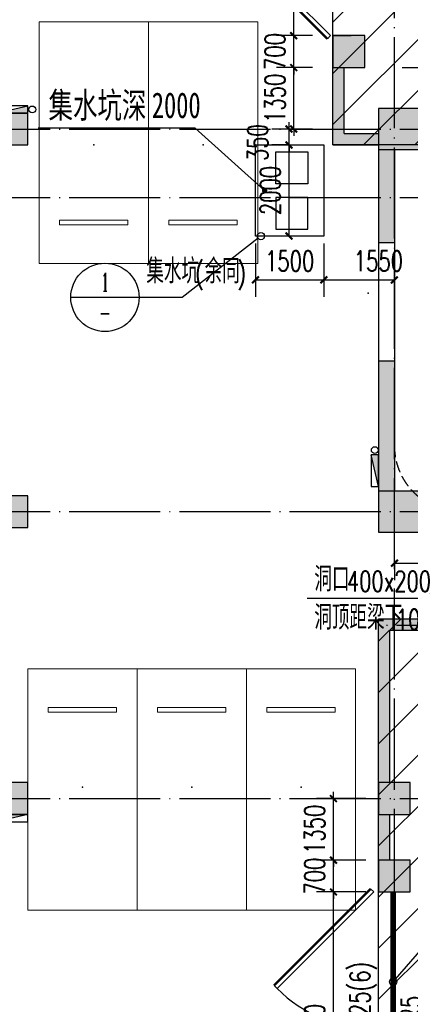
# Model space of a CAD drawing. Extents: x 797781 to 1255204, y 21234 to 1024248.
# Tile 23 of 256: x 888281 to 896859, y 78126 to 99742. Entities that reach past the tile are written whole.
import ezdxf
from ezdxf.enums import TextEntityAlignment as Align

# ---------------------------------------------------------------- set-up
doc = ezdxf.new("R2010")
doc.units = 0
doc.header["$LTSCALE"] = 1000
doc.header["$MEASUREMENT"] = 0
doc.linetypes.add('230303生产综合楼-平面图_t8$0$DASH', pattern=[0.35, 0.25, -0.1])
doc.linetypes.add('230303生产综合楼-平面图_t8$0$DOTE', pattern=[2.42, 2, -0.2, 0.02, -0.2])
doc.layers.add('230303生产综合楼-平面图_t8$0$A-普通车位', color=252, linetype='Continuous', lineweight=9)
for name, color, linetype in [('230303生产综合楼-平面图_t8$0$A-车位编号', 7, 'Continuous'), ('230303生产综合楼-平面图_t8$0$AX-B-P01(-1F)-RFQ$0$AX-B-P01(-1F)-RFQ$0$$0$DIM_LEAD', 3, 'Continuous'), ('230303生产综合楼-平面图_t8$0$AX-B-P01(-1F)-RFQ$0$AX-B-P01(-1F)-RFQ$0$$0$PUB_TEXT', 7, 'Continuous'), ('230303生产综合楼-平面图_t8$0$COLUMN', 40, 'Continuous'), ('230303生产综合楼-平面图_t8$0$DIM_IDEN', 3, 'Continuous'), ('230303生产综合楼-平面图_t8$0$DIM_LEAD', 3, 'Continuous'), ('230303生产综合楼-平面图_t8$0$DOOR_FIRE', 4, 'Continuous'), ('230303生产综合楼-平面图_t8$0$DOOR_FIRE_TEXT', 7, 'Continuous'), ('230303生产综合楼-平面图_t8$0$DOTE', 1, '230303生产综合楼-平面图_t8$0$DOTE'), ('230303生产综合楼-平面图_t8$0$fcadtext', 11, 'Continuous'), ('230303生产综合楼-平面图_t8$0$PUB_DIM', 3, 'Continuous'), ('230303生产综合楼-平面图_t8$0$PUB_HATCH', 8, 'Continuous'), ('230303生产综合楼-平面图_t8$0$WALL', 40, 'Continuous'), ('230303生产综合楼-平面图_t8$0$WINDOW_TEXT', 7, 'Continuous'), ('230303生产综合楼-平面图_t8$0$人防门', 1, 'Continuous'), ('230303生产综合楼-平面图_t8$0$板洞', 6, 'Continuous'), ('230303生产综合楼-平面图_t8$0$轮廓', 2, 'Continuous'), ('DIM_LEAD', 3, 'Continuous'), ('EQUIP_消火栓', 7, 'Continuous'), ('PUB_HATCH', 8, 'Continuous'), ('PUB_TEXT', 7, 'Continuous'), ('VPIPE-消防', 1, 'Continuous'), ('电气洞口', 6, 'Continuous')]:
    doc.layers.add(name, color=color, linetype=linetype)
doc.styles.add('230303生产综合楼-平面图_t8$0$_TCH_DIM', font='SIMPLEX', dxfattribs={"bigfont": 'GBCBIG'})
doc.styles.add('230303生产综合楼-平面图_T8$0$_TCH_DIM_T3', font='SIMPLEX', dxfattribs={"width": 0.705882, "bigfont": 'GBCBIG'})
doc.styles.add('230303生产综合楼-平面图_t8$0$_TCH_LABEL', font='COMPLEX', dxfattribs={"bigfont": 'GBCBIG'})
doc.styles.add('230303生产综合楼-平面图_t8$0$_TCH_WINDOW', font='SIMPLEX', dxfattribs={"height": 3.5, "bigfont": 'GBCBIG'})
doc.styles.add('230303生产综合楼-平面图_t8$0$黑体', font='simhei.ttf', dxfattribs={"width": 0.7})
doc.styles.add('_TCH_DIM', font='SIMPLEX', dxfattribs={"bigfont": 'GBCBIG'})
doc.dimstyles.new('230303生产综合楼-平面图_T8$0$_TCH_ARCH&&150', dxfattribs={"dimtxt": 446.25, "dimasz": 150, "dimexe": 375, "dimexo": 450, "dimgap": 189.375, "dimtad": 1, "dimdec": 0, "dimzin": 0, "dimdsep": 46, "dimtxsty": '230303生产综合楼-平面图_T8$0$_TCH_DIM_T3', "dimblk": '230303生产综合楼-平面图_t8$0$_ArchTick', "dimcen": 0.09, "dimclrt": 7, "dimazin": 2, "dimtfac": 1, "dimtdec": 0, "dimtix": 1, "dimtmove": 2, "dimatfit": 3, "dimfxl": 1, "dimtolj": 1, "dimtzin": 0, "dimarcsym": 0})

# ---------------------------------------------------------------- blocks, each defined once
blk = doc.blocks.new('230303生产综合楼-平面图_t8$0$普通车位')
at = {"layer": '230303生产综合楼-平面图_t8$0$A-普通车位'}
for points in [[(100, -1200), (5400, -1200), (5400, 1200), (100, 1200)], [(950, 750), (950, -750), (1050, -750), (1050, 750)]]:
    blk.add_lwpolyline(points, close=True, dxfattribs=at)
at = {"layer": '230303生产综合楼-平面图_t8$0$A-车位编号'}
blk.add_point((2700, 0), dxfattribs=at)
blk = doc.blocks.new('-1FQD')
at = {"layer": 'DIM_LEAD'}
for p, q in [((900209, 88592), (897102, 87035)), ((900209, 88592), (897102, 87035)), ((900209, 88592), (897102, 87035)), ((900209, 88592), (897102, 87035)), ((900859, 88592), (897102, 87035)), ((897102, 87035), (894593, 87035))]:
    blk.add_line(p, q, dxfattribs=at)
at = {"layer": '电气洞口', "color": 6, "lineweight": -2, "const_width": 50}
for points in [[(899909, 88942), (900309, 88942), (900309, 88592), (899909, 88592)], [(900659, 88942), (901059, 88942), (901059, 88592), (900659, 88592)]]:
    blk.add_lwpolyline(points, close=True, dxfattribs=at)
at = {"layer": '电气洞口', "color": 6, "lineweight": -2}
for points in [[(899909, 88592), (900309, 88942)], [(900659, 88592), (901059, 88942)]]:
    blk.add_lwpolyline(points, dxfattribs=at)
at = {"layer": 'PUB_TEXT', "style": '_TCH_DIM'}
for s, p in [('洞口', (894751, 87192)), ('洞顶距梁下', (894751, 86352))]:
    blk.add_text(s, height=536.2, dxfattribs=at).set_placement(p)
at = {"layer": 'PUB_TEXT', "style": '_TCH_DIM', "width": 0.705882}
for s, p in [('400x200', (895466, 87192)), ('100', (896538, 86352))]:
    blk.add_text(s, height=446.2, dxfattribs=at).set_placement(p)
blk = doc.blocks.new('230303生产综合楼-平面图_t8$0$_ArchTick')
at = {"color": 0, "linetype": 'ByBlock', "const_width": 0.3}
blk.add_lwpolyline([(-0.5, -0.5), (0.5, 0.5)], dxfattribs=at)
blk = doc.blocks.new('*D6530')
at = {"layer": '230303生产综合楼-平面图_t8$0$PUB_DIM', "color": 0, "lineweight": -2, "transparency": 16777216}
for p, q in [((576366, -260932), (576366, -262105)), ((577866, -260932), (577866, -262105)), ((576366, -261730), (577866, -261730))]:
    blk.add_line(p, q, dxfattribs=at)
at = {"layer": 'Defpoints', "color": 0, "transparency": 16777216}
for p in [(576366, -260482), (577866, -260482), (577866, -261730)]:
    blk.add_point(p, dxfattribs=at)
at = {"layer": '230303生产综合楼-平面图_t8$0$PUB_DIM', "color": 0, "lineweight": -2, "transparency": 16777216, "xscale": 150, "yscale": 150, "zscale": 150}
for p, rotation in [((576366, -261730), 179.9999336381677), ((577866, -261730), 359.9999336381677)]:
    blk.add_blockref('230303生产综合楼-平面图_t8$0$_ArchTick', p, dxfattribs=dict(at, rotation=rotation))
at = {"layer": '230303生产综合楼-平面图_t8$0$PUB_DIM', "color": 7, "transparency": 16777216, "insert": (577116, -261317), "char_height": 446.2, "attachment_point": 5, "rotation": 359.9999, "style": '230303生产综合楼-平面图_T8$0$_TCH_DIM_T3'}
blk.add_mtext('\\A1;1500', dxfattribs=at)
blk = doc.blocks.new('*D6531')
at = {"layer": '230303生产综合楼-平面图_t8$0$PUB_DIM', "color": 0, "lineweight": -2, "transparency": 16777216}
for p, q in [((577866, -260932), (577866, -262105)), ((579416, -260932), (579416, -262105)), ((577866, -261730), (579416, -261730))]:
    blk.add_line(p, q, dxfattribs=at)
at = {"layer": 'Defpoints', "color": 0, "transparency": 16777216}
for p in [(577866, -260482), (579416, -260482), (579416, -261730)]:
    blk.add_point(p, dxfattribs=at)
at = {"layer": '230303生产综合楼-平面图_t8$0$PUB_DIM', "color": 0, "lineweight": -2, "transparency": 16777216, "xscale": 150, "yscale": 150, "zscale": 150}
for p, rotation in [((577866, -261730), 179.9999336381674), ((579416, -261730), 359.9999336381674)]:
    blk.add_blockref('230303生产综合楼-平面图_t8$0$_ArchTick', p, dxfattribs=dict(at, rotation=rotation))
at = {"layer": '230303生产综合楼-平面图_t8$0$PUB_DIM', "color": 7, "transparency": 16777216, "insert": (579066, -261317), "char_height": 446.2, "attachment_point": 5, "rotation": 359.9999, "style": '230303生产综合楼-平面图_T8$0$_TCH_DIM_T3'}
blk.add_mtext('\\A1;1550', dxfattribs=at)
blk = doc.blocks.new('*D6532')
at = {"layer": '230303生产综合楼-平面图_t8$0$PUB_DIM', "color": 0, "lineweight": -2, "transparency": 16777216}
for p, q in [((577104, -258418), (577104, -258268)), ((577116, -258418), (576729, -258418)), ((577104, -258768), (577104, -258418)), ((577116, -258768), (576729, -258768)), ((577104, -258768), (577104, -258918))]:
    blk.add_line(p, q, dxfattribs=at)
at = {"layer": 'Defpoints', "color": 0, "transparency": 16777216}
for p in [(577104, -258418), (577566, -258418), (577566, -258768)]:
    blk.add_point(p, dxfattribs=at)
at = {"layer": '230303生产综合楼-平面图_t8$0$PUB_DIM', "color": 0, "lineweight": -2, "transparency": 16777216, "xscale": 150, "yscale": 150, "zscale": 150}
for p, rotation in [((577104, -258418), 270), ((577104, -258768), 90)]:
    blk.add_blockref('230303生产综合楼-平面图_t8$0$_ArchTick', p, dxfattribs=dict(at, rotation=rotation))
at = {"layer": '230303生产综合楼-平面图_t8$0$PUB_DIM', "color": 7, "transparency": 16777216, "insert": (576416, -258718), "char_height": 446.2, "attachment_point": 5, "rotation": 90, "style": '230303生产综合楼-平面图_T8$0$_TCH_DIM_T3'}
blk.add_mtext('\\A1;350', dxfattribs=at)
blk = doc.blocks.new('*D6533')
at = {"layer": '230303生产综合楼-平面图_t8$0$PUB_DIM', "color": 0, "lineweight": -2, "transparency": 16777216}
for p, q in [((577116, -258768), (576729, -258768)), ((577104, -260768), (577104, -258768)), ((577116, -260768), (576729, -260768))]:
    blk.add_line(p, q, dxfattribs=at)
at = {"layer": 'Defpoints', "color": 0, "transparency": 16777216}
for p in [(577104, -258768), (577566, -258768), (577566, -260768)]:
    blk.add_point(p, dxfattribs=at)
at = {"layer": '230303生产综合楼-平面图_t8$0$PUB_DIM', "color": 0, "lineweight": -2, "transparency": 16777216, "xscale": 150, "yscale": 150, "zscale": 150}
for p, rotation in [((577104, -258768), 90), ((577104, -260768), 270)]:
    blk.add_blockref('230303生产综合楼-平面图_t8$0$_ArchTick', p, dxfattribs=dict(at, rotation=rotation))
at = {"layer": '230303生产综合楼-平面图_t8$0$PUB_DIM', "color": 7, "transparency": 16777216, "insert": (576692, -259768), "char_height": 446.2, "attachment_point": 5, "rotation": 90, "style": '230303生产综合楼-平面图_T8$0$_TCH_DIM_T3'}
blk.add_mtext('\\A1;2000', dxfattribs=at)
blk = doc.blocks.new('$TwtSys$00000434')
for p, q in [((-0.5, 0.5), (-0.5, -0.5)), ((-0.5, -0.5), (0.5, 0.5)), ((0.5, 0.5), (-0.5, 0.5)), ((0.5, -0.5), (0.5, 0.5)), ((-0.5, -0.5), (0.5, -0.5))]:
    blk.add_line(p, q)
blk.add_solid([(0.5, -0.5), (0.5, 0.5), (-0.5, -0.5)])
blk = doc.blocks.new('230303生产综合楼-平面图_t8$0$-1FND')
at = {"layer": '230303生产综合楼-平面图_t8$0$DIM_LEAD'}
blk.add_line((615771.6, -264910.1), (612222.1, -264910.1), dxfattribs=at)
blk = doc.blocks.new('*D3013')
at = {"layer": '230303生产综合楼-平面图_t8$0$PUB_DIM', "color": 0, "lineweight": -2, "transparency": 16777216}
for p, q in [((896509, 87860), (896509, 87436)), ((896509, 87811), (899509, 87811)), ((899509, 87860), (899509, 87436))]:
    blk.add_line(p, q, dxfattribs=at)
at = {"layer": 'Defpoints', "color": 0, "transparency": 16777216}
for p in [(896509, 88310), (899509, 88310), (899509, 87811)]:
    blk.add_point(p, dxfattribs=at)
at = {"layer": '230303生产综合楼-平面图_t8$0$PUB_DIM', "color": 0, "lineweight": -2, "transparency": 16777216, "xscale": 150, "yscale": 150, "zscale": 150, "rotation": 180}
blk.add_blockref('230303生产综合楼-平面图_t8$0$_ArchTick', (896509, 87811), dxfattribs=at)
at = {"layer": '230303生产综合楼-平面图_t8$0$PUB_DIM', "color": 0, "lineweight": -2, "transparency": 16777216, "xscale": 150, "yscale": 150, "zscale": 150}
blk.add_blockref('230303生产综合楼-平面图_t8$0$_ArchTick', (899509, 87811), dxfattribs=at)
at = {"layer": '230303生产综合楼-平面图_t8$0$PUB_DIM', "color": 7, "transparency": 16777216, "insert": (898009, 88223), "char_height": 446.2, "attachment_point": 5, "style": '230303生产综合楼-平面图_T8$0$_TCH_DIM_T3'}
blk.add_mtext('\\A1;3000', dxfattribs=at)
blk = doc.blocks.new('230303生产综合楼-平面图_t8$0$$DorLib2D$00000213')
at = {"color": 0, "linetype": '230303生产综合楼-平面图_t8$0$DASH', "const_width": 0.02}
blk.add_lwpolyline([(0.5, 0), (-0.5, 0)], dxfattribs=at)
blk = doc.blocks.new('*D3255')
at = {"layer": '230303生产综合楼-平面图_t8$0$PUB_DIM', "color": 0, "lineweight": -2, "transparency": 16777216}
for p, q in [((895884, 80592), (894797, 80592)), ((895172, 74592), (895172, 80592)), ((895884, 74592), (894797, 74592))]:
    blk.add_line(p, q, dxfattribs=at)
at = {"layer": 'Defpoints', "color": 0, "transparency": 16777216}
for p in [(895172, 80592), (896334, 80592), (896334, 74592)]:
    blk.add_point(p, dxfattribs=at)
at = {"layer": '230303生产综合楼-平面图_t8$0$PUB_DIM', "color": 0, "lineweight": -2, "transparency": 16777216, "xscale": 150, "yscale": 150, "zscale": 150}
for p, rotation in [((895172, 80592), 90), ((895172, 74592), 270)]:
    blk.add_blockref('230303生产综合楼-平面图_t8$0$_ArchTick', p, dxfattribs=dict(at, rotation=rotation))
at = {"layer": '230303生产综合楼-平面图_t8$0$PUB_DIM', "color": 7, "transparency": 16777216, "insert": (894759, 77592), "char_height": 446.2, "attachment_point": 5, "rotation": 90, "style": '230303生产综合楼-平面图_T8$0$_TCH_DIM_T3'}
blk.add_mtext('\\A1;6000', dxfattribs=at)
blk = doc.blocks.new('*D3256')
at = {"layer": '230303生产综合楼-平面图_t8$0$PUB_DIM', "color": 0, "lineweight": -2, "transparency": 16777216}
for p, q in [((895884, 81292), (894797, 81292)), ((895172, 81292), (895172, 81442)), ((895172, 80592), (895172, 81292)), ((895884, 80592), (894797, 80592)), ((895172, 80592), (895172, 80442))]:
    blk.add_line(p, q, dxfattribs=at)
at = {"layer": 'Defpoints', "color": 0, "transparency": 16777216}
for p in [(895172, 81292), (896334, 81292), (896334, 80592)]:
    blk.add_point(p, dxfattribs=at)
at = {"layer": '230303生产综合楼-平面图_t8$0$PUB_DIM', "color": 0, "lineweight": -2, "transparency": 16777216, "xscale": 150, "yscale": 150, "zscale": 150}
for p, rotation in [((895172, 81292), 270), ((895172, 80592), 90)]:
    blk.add_blockref('230303生产综合楼-平面图_t8$0$_ArchTick', p, dxfattribs=dict(at, rotation=rotation))
at = {"layer": '230303生产综合楼-平面图_t8$0$PUB_DIM', "color": 7, "transparency": 16777216, "insert": (894759, 80942), "char_height": 446.2, "attachment_point": 5, "rotation": 90, "style": '230303生产综合楼-平面图_T8$0$_TCH_DIM_T3'}
blk.add_mtext('\\A1;700', dxfattribs=at)
blk = doc.blocks.new('*D3257')
at = {"layer": '230303生产综合楼-平面图_t8$0$PUB_DIM', "color": 0, "lineweight": -2, "transparency": 16777216}
for p, q in [((895172, 82642), (895172, 82792)), ((895884, 82642), (894797, 82642)), ((895172, 81292), (895172, 82642)), ((895884, 81292), (894797, 81292)), ((895172, 81292), (895172, 81142))]:
    blk.add_line(p, q, dxfattribs=at)
at = {"layer": 'Defpoints', "color": 0, "transparency": 16777216}
for p in [(895172, 82642), (896334, 82642), (896334, 81292)]:
    blk.add_point(p, dxfattribs=at)
at = {"layer": '230303生产综合楼-平面图_t8$0$PUB_DIM', "color": 0, "lineweight": -2, "transparency": 16777216, "xscale": 150, "yscale": 150, "zscale": 150}
for p, rotation in [((895172, 82642), 270), ((895172, 81292), 90)]:
    blk.add_blockref('230303生产综合楼-平面图_t8$0$_ArchTick', p, dxfattribs=dict(at, rotation=rotation))
at = {"layer": '230303生产综合楼-平面图_t8$0$PUB_DIM', "color": 7, "transparency": 16777216, "insert": (894759, 81967), "char_height": 446.2, "attachment_point": 5, "rotation": 90, "style": '230303生产综合楼-平面图_T8$0$_TCH_DIM_T3'}
blk.add_mtext('\\A1;1350', dxfattribs=at)
blk = doc.blocks.new('*D3276')
at = {"layer": '230303生产综合楼-平面图_t8$0$PUB_DIM', "color": 0, "lineweight": -2, "transparency": 16777216}
for p, q in [((894298, 98692), (894298, 98842)), ((894709, 98692), (893923, 98692)), ((894298, 97342), (894298, 98692)), ((894709, 97342), (893923, 97342)), ((894298, 97342), (894298, 97192))]:
    blk.add_line(p, q, dxfattribs=at)
at = {"layer": 'Defpoints', "color": 0, "transparency": 16777216}
for p in [(894298, 98692), (895159, 98692), (895159, 97342)]:
    blk.add_point(p, dxfattribs=at)
at = {"layer": '230303生产综合楼-平面图_t8$0$PUB_DIM', "color": 0, "lineweight": -2, "transparency": 16777216, "xscale": 150, "yscale": 150, "zscale": 150}
for p, rotation in [((894298, 98692), 270), ((894298, 97342), 90)]:
    blk.add_blockref('230303生产综合楼-平面图_t8$0$_ArchTick', p, dxfattribs=dict(at, rotation=rotation))
at = {"layer": '230303生产综合楼-平面图_t8$0$PUB_DIM', "color": 7, "transparency": 16777216, "insert": (893886, 98017), "char_height": 446.2, "attachment_point": 5, "rotation": 90, "style": '230303生产综合楼-平面图_T8$0$_TCH_DIM_T3'}
blk.add_mtext('\\A1;1350', dxfattribs=at)
blk = doc.blocks.new('*D3277')
at = {"layer": '230303生产综合楼-平面图_t8$0$PUB_DIM', "color": 0, "lineweight": -2, "transparency": 16777216}
for p, q in [((894298, 99392), (894298, 99542)), ((894709, 99392), (893923, 99392)), ((894298, 98692), (894298, 99392)), ((894709, 98692), (893923, 98692)), ((894298, 98692), (894298, 98542))]:
    blk.add_line(p, q, dxfattribs=at)
at = {"layer": 'Defpoints', "color": 0, "transparency": 16777216}
for p in [(894298, 99392), (895159, 99392), (895159, 98692)]:
    blk.add_point(p, dxfattribs=at)
at = {"layer": '230303生产综合楼-平面图_t8$0$PUB_DIM', "color": 0, "lineweight": -2, "transparency": 16777216, "xscale": 150, "yscale": 150, "zscale": 150}
for p, rotation in [((894298, 99392), 270), ((894298, 98692), 90)]:
    blk.add_blockref('230303生产综合楼-平面图_t8$0$_ArchTick', p, dxfattribs=dict(at, rotation=rotation))
at = {"layer": '230303生产综合楼-平面图_t8$0$PUB_DIM', "color": 7, "transparency": 16777216, "insert": (893886, 99042), "char_height": 446.2, "attachment_point": 5, "rotation": 90, "style": '230303生产综合楼-平面图_T8$0$_TCH_DIM_T3'}
blk.add_mtext('\\A1;700', dxfattribs=at)
blk = doc.blocks.new('*D3278')
at = {"layer": '230303生产综合楼-平面图_t8$0$PUB_DIM', "color": 0, "lineweight": -2, "transparency": 16777216}
for p, q in [((894709, 105392), (893923, 105392)), ((894298, 99392), (894298, 105392)), ((894709, 99392), (893923, 99392))]:
    blk.add_line(p, q, dxfattribs=at)
at = {"layer": 'Defpoints', "color": 0, "transparency": 16777216}
for p in [(894298, 105392), (895159, 105392), (895159, 99392)]:
    blk.add_point(p, dxfattribs=at)
at = {"layer": '230303生产综合楼-平面图_t8$0$PUB_DIM', "color": 0, "lineweight": -2, "transparency": 16777216, "xscale": 150, "yscale": 150, "zscale": 150}
for p, rotation in [((894298, 105392), 90), ((894298, 99392), 270)]:
    blk.add_blockref('230303生产综合楼-平面图_t8$0$_ArchTick', p, dxfattribs=dict(at, rotation=rotation))
at = {"layer": '230303生产综合楼-平面图_t8$0$PUB_DIM', "color": 7, "transparency": 16777216, "insert": (893886, 102392), "char_height": 446.2, "attachment_point": 5, "rotation": 90, "style": '230303生产综合楼-平面图_T8$0$_TCH_DIM_T3'}
blk.add_mtext('\\A1;6000', dxfattribs=at)
blk = doc.blocks.new('_FZH')
blk.add_lwpolyline([(-0.5, -0.5), (0.5, -0.5), (0.5, 0.5), (-0.5, 0.5)], close=True)
at = {"layer": 'PUB_HATCH'}
blk.add_solid([(-0.5, -0.5), (0.5, -0.5), (-0.5, 0.5), (0.5, 0.5)], dxfattribs=at)
blk = doc.blocks.new('230303生产综合楼-平面图_t8$0$$DorLib2D$00000091')
for p, q in [((-0.1464, 0.3952), (-0.1582, 0.407)), ((0.1464, 0.3952), (0.1582, 0.407)), ((-0.5, 0.0417), (-0.1464, 0.3952)), ((0.5, 0.0417), (0.1464, 0.3952)), ((-0.5, 0.0417), (-0.5118, 0.0535)), ((0.5, 0.0417), (0.5118, 0.0535))]:
    blk.add_line(p, q)
at = {"const_width": 0.00833}
for points in [[(-0.5118, 0.0535), (-0.1582, 0.407)], [(0.5118, 0.0535), (0.1582, 0.407)]]:
    blk.add_lwpolyline(points, dxfattribs=at)
for centre, start, end in [((-0.5, 0.0417), 0, 45), ((0.5, 0.0417), 135, 180)]:
    blk.add_arc(centre, 0.5, start, end)
blk = doc.blocks.new('230303生产综合楼-平面图_t8$0$-1FXHS1')
for points in [[(576366.4, -260768.2), (576366.4, -258768.2), (577866.4, -258768.2), (577866.4, -260768.2)], [(577516.4, -258918.2), (577516.4, -259618.2), (576816.4, -259618.2), (576816.4, -258918.2)], [(577516.4, -260618.2), (577516.4, -259918.2), (576816.4, -259918.2), (576816.4, -260618.2)]]:
    blk.add_lwpolyline(points, close=True)
at = {"layer": '230303生产综合楼-平面图_t8$0$fcadtext'}
blk.add_point((578843.9, -262021), dxfattribs=at)
at = {"layer": 'VPIPE-消防'}
for centre in [(571466.4, -257988.2), (578986.4, -265468.2)]:
    blk.add_circle(centre, 75, dxfattribs=at)
at = {"layer": 'EQUIP_消火栓', "zscale": 700}
for p, xscale, yscale, rotation in [((571016.4, -257988.2), -700, -160, 180.0000000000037), ((578986.4, -265918.2), 700, 160, 90.00000000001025), ((571016.4, -273548.2), 700, 160, 180)]:
    blk.add_blockref('$TwtSys$00000434', p, dxfattribs=dict(at, xscale=xscale, yscale=yscale, rotation=rotation))
at = {"layer": '230303生产综合楼-平面图_t8$0$PUB_DIM'}
for base, p1, p2, angle, picture, middle in [((577104.3, -258418.2), (577566.4, -258768.2), (577566.4, -258418.2), 90, '*D6532', (576416.4, -258718.2)), ((579416.4, -261729.5), (577866.4, -260481.6), (579416.4, -260481.6), 359.99993, '*D6531', (579066.4, -261317))]:
    dim = blk.add_linear_dim(base=base, p1=p1, p2=p2, angle=angle, dimstyle='230303生产综合楼-平面图_T8$0$_TCH_ARCH&&150', dxfattribs=at)
    dim.commit()
    dim.dimension.update_dxf_attribs({"geometry": picture, "text_midpoint": middle, "dimtype": 161})
for p1, p2, distance, picture, middle in [((577566.4, -260768.2), (577566.4, -258768.2), 462.1, '*D6533', (576691.8, -259768.2)), ((576366.4, -260481.6), (577866.4, -260481.6), -1248, '*D6530', (577116.4, -261317))]:
    dim = blk.add_aligned_dim(p1=p1, p2=p2, distance=distance, dimstyle='230303生产综合楼-平面图_T8$0$_TCH_ARCH&&150', dxfattribs=at)
    dim.commit()
    dim.dimension.update_dxf_attribs({"geometry": picture, "text_midpoint": middle})

msp = doc.modelspace()

# ---------------------------------------------------------------- hatches: boundary and pattern name
at = {"layer": '230303生产综合楼-平面图_t8$0$PUB_HATCH'}
h = msp.add_hatch(dxfattribs=at)
h.set_pattern_fill('ANSI31', color=256, scale=500)
h.set_pattern_definition([(45, (742304.1, -46432.5), (-561.266, 561.266), [])])
h.paths.add_polyline_path([(930109.1, 68893.4), (930108.6, 82492.3), (938508.6, 82492.3), (938508.2, 85667.3), (943409, 85667.3), (943409.3, 93092.3), (943762.1, 93092.3), (943758.6, 95392.3), (943508.6, 95392.3), (943508.6, 101792.3), (951058.6, 101792.3), (951058.6, 104092.3), (952808.6, 104092.3), (952808.6, 105392.3), (952708.2, 105392.3), (952709, 111192.3), (938408.6, 111192.3), (938408.6, 112942.3), (934909, 112942.3), (934909, 113292.3), (935009, 113392.3), (935009, 113792.3), (932409, 113792.3), (932409, 113392.3), (932509, 113292.3), (932509, 112992.3), (930408.6, 112992.3), (930408.6, 111192.3), (913308.6, 111192.3), (913308.6, 119592.3), (899708.6, 119592.3), (899708.6, 116092.3), (899708.6, 114673.2), (899708.6, 111192.3), (895158.6, 111192.3), (895158.6, 96992.3), (899608.6, 96992.3), (899608.6, 98042.3), (902558.6, 98042.3), (902558.6, 96992.3), (904808.6, 96992.3), (904808.2, 86592.3), (896359, 86592.3), (896156.1, 86592.3), (896158.6, 81292.3), (896158.6, 73892.3), (896158.6, 70892.3), (896358.6, 70892.3), (897858.6, 70892.3), (897858.6, 70042.3), (900108.6, 70042.3), (900108.6, 68892.3)])
h.paths.add_polyline_path([(930105.6, 68892.3), (955656.4, 68892.3), (955656.4, 72492.3), (963356.4, 72492.3), (963356.4, 68892.3), (986709.3, 68892.3), (986709.3, 70442.3), (987458.6, 70442.3), (987458.6, 70892.3), (989258.6, 70892.3), (989256.4, 88842.3), (986008.6, 88842.3), (986008.6, 90692.3), (982958.6, 90692.3), (982958.6, 94955.7), (980858.6, 94955.7), (980858.6, 99042.3), (985808.6, 99042.3), (985808.6, 96992.3), (989256.4, 96992.3), (989256.4, 109542.3), (987108.6, 109542.3), (987108.6, 109842.3), (986208.6, 109842.3), (986208.6, 111192.3), (963706.4, 111192.3), (963706.4, 119592.3), (955308.6, 119592.3), (955304.2, 111192.3), (952709, 111192.7), (952709, 105392.3), (955356.4, 105392.3), (955357.5, 98892.3), (952859.7, 98892.3), (952858.6, 95342.3), (952858.6, 94880.1), (952858.6, 93092.3), (943407.1, 93092.3), (943407.1, 85667.3), (938508.6, 85667.3), (938508.6, 82492.3), (930107.1, 82492.3)])
for points in [[(895408.6, 98692.3), (895158.6, 98692.3), (895158.6, 96992.3), (895408.6, 97242.3)], [(896158.6, 96992.3), (896158.6, 97242.3), (895408.6, 97242.3), (895158.6, 96992.3)], [(896508.6, 96892.3), (896158.6, 96892.3), (896158.6, 94842.3), (896508.6, 94842.3)], [(896158.6, 89392.3), (896508.6, 89392.3), (896508.6, 92242.3), (896158.6, 92242.3)], [(896158.6, 86592.3), (896408.6, 86342.3), (905058.6, 86342.3), (904808.6, 86592.3)], [(896215.3, 82992.3), (896408.6, 82992.3), (896408.6, 86342.3), (896158.6, 86592.3), (896158.6, 82992.3)], [(896408.6, 82292.3), (896158.6, 82292.3), (896158.6, 81292.3), (896408.6, 81292.3)]]:
    msp.add_hatch(color=256, dxfattribs=at).paths.add_polyline_path(points)

# ---------------------------------------------------------------- linework, layer by layer
at = {"layer": '230303生产综合楼-平面图_t8$0$AX-B-P01(-1F)-RFQ$0$AX-B-P01(-1F)-RFQ$0$$0$DIM_LEAD'}
for p, q in [((892133.5, 97358.2), (888689, 97358.2)), ((893658.6, 95992.3), (892133.5, 97358.2))]:
    msp.add_line(p, q, dxfattribs=at)
at = {"layer": '230303生产综合楼-平面图_t8$0$AX-B-P01(-1F)-RFQ$0$AX-B-P01(-1F)-RFQ$0$$0$DIM_LEAD', "const_width": 60}
msp.add_lwpolyline([(893680.9, 95972.3, 1), (893636.2, 96012.3, 1)], format="xyb", close=True, dxfattribs=at)
at = {"layer": '230303生产综合楼-平面图_t8$0$DIM_IDEN'}
for p, q in [((893515.4, 94943.1), (891852.1, 93646.7)), ((890904, 93646.7), (889404, 93646.7)), ((891852.1, 93646.7), (890904, 93646.7)), ((896535, 78680.6), (898575.3, 81042.3))]:
    msp.add_line(p, q, dxfattribs=at)
for centre, radius in [((893578.5, 94992.3), 80), ((890154, 93646.7), 750), ((896482.6, 78620), 80)]:
    msp.add_circle(centre, radius, dxfattribs=at)
at = {"layer": '230303生产综合楼-平面图_t8$0$DOTE'}
for p, q in [((896508.6, 68317.3), (896508.6, 119117.3)), ((870008.6, 97342.3), (989908.6, 97342.3)), ((870008.6, 95842.3), (989908.6, 95842.3)), ((870008.6, 88942.3), (989908.6, 88942.3)), ((910658.6, 86442.3), (896308.6, 86442.3)), ((870008.6, 82642.3), (989908.6, 82642.3))]:
    msp.add_line(p, q, dxfattribs=at)
at = {"layer": '230303生产综合楼-平面图_t8$0$WALL'}
for p, q in [((895158.6, 99392.3), (895558.6, 99392.3)), ((895158.6, 96992.3), (895158.6, 98692.3)), ((895408.6, 97242.3), (895408.6, 98692.3)), ((895408.6, 97242.3), (896158.6, 97242.3)), ((895158.6, 96992.3), (896158.6, 96992.3)), ((896158.6, 96892.3), (896158.6, 94842.3)), ((896508.6, 96892.3), (896508.6, 94842.3)), ((896158.6, 94842.3), (896158.6, 92242.3)), ((896508.6, 94842.3), (896158.6, 94842.3)), ((896508.6, 94842.3), (896158.6, 94842.3)), ((896508.6, 94842.3), (896508.6, 92242.3)), ((896508.6, 92242.3), (896158.6, 92242.3)), ((896158.6, 92242.3), (896158.6, 89392.3)), ((896508.6, 92242.3), (896158.6, 92242.3)), ((896508.6, 92242.3), (896508.6, 89392.3)), ((896158.6, 86592.3), (904808.6, 86592.3)), ((896158.6, 82992.3), (896158.6, 86592.3)), ((896408.6, 86342.3), (905058.6, 86342.3)), ((896408.6, 82992.3), (896408.6, 86342.3)), ((896158.6, 81292.3), (896158.6, 82292.3)), ((896408.6, 81292.3), (896408.6, 82292.3)), ((896158.6, 80592.3), (896458.6, 80592.3))]:
    msp.add_line(p, q, dxfattribs=at)
at = {"layer": '230303生产综合楼-平面图_t8$0$板洞', "color": 5}
msp.add_lwpolyline([(959706.1, 60867.3), (896906.1, 60867.3), (896906.1, 68892.3), (900108.6, 68892.3), (900108.6, 70042.3), (897858.6, 70042.3), (897858.6, 70892.3), (896158.6, 70892.3), (896158.6, 73892.3), (896158.6, 73892.3), (896158.6, 81292.3), (896158.6, 86592.3), (896358.6, 86592.3), (904808.2, 86592), (904808.6, 96992.3), (902558.6, 96992.3), (902558.6, 98042.3), (899608.6, 98042.3), (899608.6, 96992.3), (895158.6, 96992.3), (895158.6, 111192.3), (870658.6, 111192.3)], dxfattribs=at)
at = {"layer": '230303生产综合楼-平面图_t8$0$轮廓', "linetype": '230303生产综合楼-平面图_t8$0$DASH'}
msp.add_arc((897958.6, 90392.3), 1450, 180.00129, 359.99871, dxfattribs=at)

# ---------------------------------------------------------------- block references
for name, p in [('230303生产综合楼-平面图_t8$0$-1FND', (284454.6, 363595.4)), ('230303生产综合楼-平面图_t8$0$-1FXHS1', (317092.2, 355760.5)), ('-1FQD', (0, 0))]:
    msp.add_blockref(name, p)
at = {"layer": '230303生产综合楼-平面图_t8$0$A-普通车位'}
for p, rotation in [((889908.6, 94292.3), 90.00000000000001), ((892308.6, 94292.3), 90.00000000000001), ((889658.6, 85592.3), 270), ((892058.6, 85592.3), 270), ((894458.6, 85592.3), 270)]:
    msp.add_blockref('230303生产综合楼-平面图_t8$0$普通车位', p, dxfattribs=dict(at, rotation=rotation))
at = {"layer": '230303生产综合楼-平面图_t8$0$COLUMN'}
for p, xscale, yscale, zscale in [((895508.6, 99042.3), 700, 700, 700), ((896608.6, 97342.3), 900.0030081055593, 900, 900), ((888108.6, 97342.3), 700, 700, 700), ((888108.6, 88942.3), 700, 700, 700), ((896608.6, 88942.3), 900.0030080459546, 900, 900), ((888108.6, 82642.3), 700, 700, 700), ((896508.6, 82642.3), 700, 700, 700), ((896508.6, 80942.3), 700, 700, 700)]:
    msp.add_blockref('_FZH', p, dxfattribs=dict(at, xscale=xscale, yscale=yscale, zscale=zscale))
at = {"layer": '230303生产综合楼-平面图_t8$0$DOOR_FIRE', "color": 2}
ref = msp.add_blockref('230303生产综合楼-平面图_t8$0$$DorLib2D$00000213', (896482.7, 77592.3), dxfattribs=dict(at, xscale=6000.000210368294, yscale=6000.000210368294, zscale=100, rotation=270.0007938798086))
ref.add_attrib('A', 'FJM6025', (897100.7, 76454.5), dxfattribs={"layer": '230303生产综合楼-平面图_t8$0$DOOR_FIRE_TEXT', "color": 2, "ltscale": 2, "height": 446.25, "rotation": 90.00079, "style": '230303生产综合楼-平面图_t8$0$_TCH_WINDOW', "width": 0.705882})
at = {"layer": '230303生产综合楼-平面图_t8$0$人防门', "linetype": 'Continuous'}
ref = msp.add_blockref('230303生产综合楼-平面图_t8$0$$DorLib2D$00000091', (895358.6, 102392.3), dxfattribs=dict(at, xscale=6000, yscale=6000, zscale=400, rotation=89.99995573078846))
ref.add_attrib('A', 'GHSFM6025(6)', (896044.2, 100697.3), dxfattribs={"layer": '230303生产综合楼-平面图_t8$0$WINDOW_TEXT', "linetype": 'Continuous', "ltscale": 2, "height": 446.25, "rotation": 89.99996, "style": '230303生产综合楼-平面图_t8$0$_TCH_WINDOW', "width": 0.705882})
ref = msp.add_blockref('230303生产综合楼-平面图_t8$0$$DorLib2D$00000091', (896308.6, 77592.3), dxfattribs=dict(at, xscale=6000, yscale=6000, zscale=300, rotation=89.99996439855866))
ref.add_attrib('A', 'GHSFM6025(6)', (895975.8, 75913), dxfattribs={"layer": '230303生产综合楼-平面图_t8$0$WINDOW_TEXT', "linetype": 'Continuous', "ltscale": 2, "height": 446.25, "rotation": 89.99996, "style": '230303生产综合楼-平面图_t8$0$_TCH_WINDOW', "width": 0.705882})

# ---------------------------------------------------------------- texts
at = {"layer": '230303生产综合楼-平面图_t8$0$AX-B-P01(-1F)-RFQ$0$AX-B-P01(-1F)-RFQ$0$$0$PUB_TEXT', "style": '230303生产综合楼-平面图_t8$0$黑体', "width": 0.7}
for s, p in [('集水坑深', (888914, 97583.2)), ('2000', (891182.3, 97583.2))]:
    msp.add_text(s, height=563.29, dxfattribs=at).set_placement(p)
at = {"layer": 'PUB_TEXT', "style": '230303生产综合楼-平面图_t8$0$_TCH_DIM'}
for s, p in [('集水坑', (891061.5, 93953)), ('余同', (892343.8, 93953))]:
    msp.add_text(s, height=536.17, dxfattribs=at).set_placement(p)
at = {"layer": 'PUB_TEXT', "style": '230303生产综合楼-平面图_t8$0$_TCH_DIM', "width": 0.705882}
for s, p in [('(', (892133.8, 93953)), (')', (893058.7, 93953))]:
    msp.add_text(s, height=446.2, dxfattribs=at).set_placement(p)
at = {"layer": 'PUB_TEXT', "style": '230303生产综合楼-平面图_t8$0$_TCH_LABEL'}
msp.add_text('1', height=401.5, dxfattribs=at).set_placement((890067.9, 93784.1), (890240, 93784.1), align=Align.FIT)
at = {"layer": 'PUB_TEXT', "style": '230303生产综合楼-平面图_t8$0$_TCH_LABEL', "width": 0.777778}
msp.add_text('-', height=391.5, dxfattribs=at).set_placement((890023.5, 93116.4), (890284.5, 93116.4), align=Align.FIT)

# ---------------------------------------------------------------- dimensions: what is measured, and where the dimension line sits
at = {"layer": '230303生产综合楼-平面图_t8$0$PUB_DIM'}
for p1, p2, distance, picture, middle in [((895158.6, 99392.3), (895158.6, 105392.3), 860.4, '*D3278', (893885.7, 102392.3)), ((895158.6, 98692.3), (895158.6, 99392.3), 860.4, '*D3277', (893885.7, 99042.3)), ((895158.6, 97342.3), (895158.6, 98692.3), 860.4, '*D3276', (893885.7, 98017.3)), ((896508.6, 88310.4), (899508.6, 88310.4), -499.5, '*D3013', (898008.6, 88223.4)), ((896333.9, 81292.3), (896333.9, 82642.3), 1162.1, '*D3257', (894759.4, 81967.3)), ((896333.9, 80592.3), (896333.9, 81292.3), 1162.1, '*D3256', (894759.4, 80942.3)), ((896333.9, 74592.3), (896333.9, 80592.3), 1162.1, '*D3255', (894759.4, 77592.3))]:
    dim = msp.add_aligned_dim(p1=p1, p2=p2, distance=distance, dimstyle='230303生产综合楼-平面图_T8$0$_TCH_ARCH&&150', dxfattribs=at)
    dim.commit()
    dim.dimension.update_dxf_attribs({"geometry": picture, "text_midpoint": middle})

doc.saveas('drawing.dxf')
